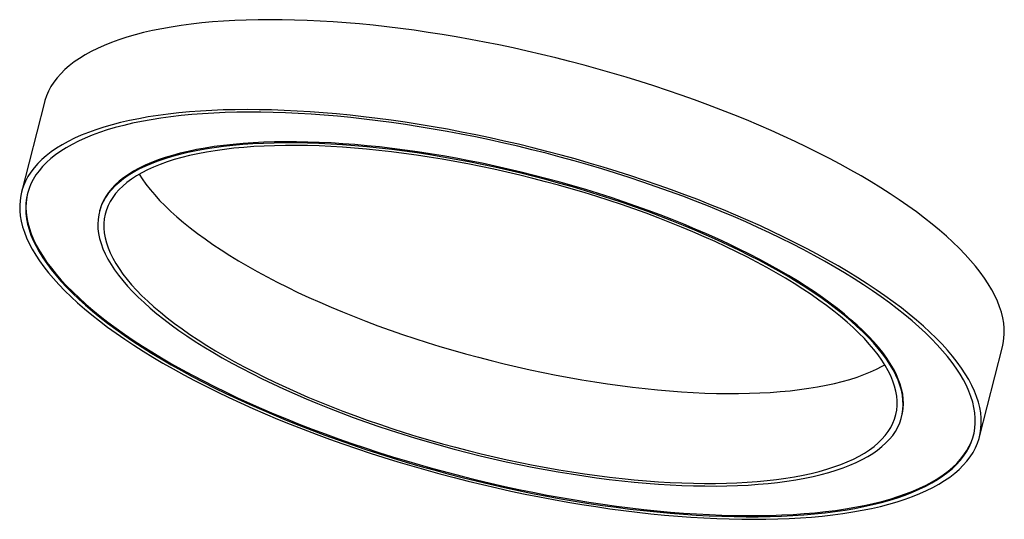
# Model space of a CAD drawing. Header units: millimetres. Extents: x -408 to 389, y -239 to 166.
import ezdxf

# ---------------------------------------------------------------- set-up
doc = ezdxf.new("R2010")
doc.units = ezdxf.units.MM

msp = doc.modelspace()

# ---------------------------------------------------------------- linework, layer by layer
at = {"color": 7, "linetype": 'Continuous', "lineweight": 25}
for p, q in [((-387.52, 99.12), (-406.15, 26.32)), ((-342.94, 11.13), (-343.17, 10.22)), ((368.9, -171.92), (387.52, -99.12)), ((305.93, -155.82), (306.16, -154.91))]:
    msp.add_line(p, q, dxfattribs=at)
at = {"color": 7, "linetype": 'Continuous', "lineweight": 25, "flags": 128}
for points in [[(94.32, 115.77), (83.1, 119.24), (71.8, 122.6), (60.44, 125.86), (49.03, 129), (37.57, 132.03), (26.08, 134.95), (14.56, 137.75), (3.04, 140.42), (-8.49, 142.98), (-20.01, 145.4), (-31.52, 147.7), (-42.99, 149.87), (-54.43, 151.91), (-65.82, 153.81), (-77.15, 155.58), (-88.42, 157.22), (-99.6, 158.71), (-110.7, 160.07), (-121.71, 161.28), (-132.6, 162.35), (-143.38, 163.28), (-154.03, 164.07), (-164.55, 164.71), (-174.93, 165.21), (-185.15, 165.57), (-195.2, 165.77), (-205.09, 165.84), (-214.79, 165.75), (-224.31, 165.52), (-233.63, 165.15), (-242.75, 164.63), (-251.65, 163.96), (-260.33, 163.16), (-268.78, 162.2), (-276.99, 161.11), (-284.97, 159.88), (-292.69, 158.5), (-300.15, 156.98), (-307.36, 155.33), (-314.29, 153.54), (-320.94, 151.62), (-327.32, 149.56), (-333.4, 147.37), (-339.19, 145.05), (-344.69, 142.61), (-349.88, 140.04), (-354.77, 137.34), (-359.34, 134.53), (-363.6, 131.6), (-367.54, 128.55), (-371.15, 125.39), (-374.44, 122.11), (-377.4, 118.74), (-380.03, 115.25), (-382.33, 111.67), (-384.29, 107.99), (-385.91, 104.21), (-387.19, 100.34), (-387.52, 99.12)], [(387.52, -99.12), (388.14, -96.38), (388.74, -92.34), (389, -88.22), (388.92, -84.02), (388.5, -79.75), (387.73, -75.4), (386.63, -70.99), (385.19, -66.52), (383.4, -61.99), (381.29, -57.4), (378.83, -52.77), (376.05, -48.09), (372.93, -43.36), (369.48, -38.6), (365.72, -33.8), (361.63, -28.98), (357.22, -24.13), (352.5, -19.25), (347.46, -14.37), (342.13, -9.46), (336.49, -4.55), (330.56, 0.36), (324.34, 5.28), (317.83, 10.19), (311.04, 15.09), (303.98, 19.97), (296.66, 24.84), (289.07, 29.69), (281.23, 34.51), (273.14, 39.3), (264.81, 44.06), (256.25, 48.78), (247.46, 53.45), (238.46, 58.08), (229.25, 62.66), (219.83, 67.18), (210.23, 71.65), (200.44, 76.05), (190.47, 80.38), (180.33, 84.64), (170.04, 88.83), (159.6, 92.94), (149.01, 96.97), (138.3, 100.92), (127.46, 104.77), (116.52, 108.54), (105.47, 112.2), (94.32, 115.77)], [(75.7, 42.97), (64.48, 46.44), (53.18, 49.8), (41.82, 53.06), (30.4, 56.2), (18.95, 59.23), (7.46, 62.15), (-4.06, 64.95), (-15.58, 67.62), (-27.11, 70.17), (-38.63, 72.6), (-50.14, 74.9), (-61.61, 77.07), (-73.05, 79.11), (-84.44, 81.01), (-95.77, 82.78), (-107.04, 84.42), (-118.23, 85.91), (-129.33, 87.27), (-140.33, 88.48), (-151.22, 89.55), (-162, 90.48), (-172.66, 91.27), (-183.17, 91.91), (-193.55, 92.41), (-203.77, 92.76), (-213.82, 92.97), (-223.71, 93.03), (-233.42, 92.95), (-242.93, 92.72), (-252.25, 92.35), (-261.37, 91.83), (-270.27, 91.16), (-278.95, 90.36), (-287.4, 89.4), (-295.62, 88.31), (-303.59, 87.07), (-311.31, 85.7), (-318.78, 84.18), (-325.98, 82.53), (-332.91, 80.74), (-339.56, 78.82), (-345.94, 76.76), (-352.02, 74.57), (-357.82, 72.25), (-363.31, 69.81), (-368.5, 67.24), (-373.39, 64.54), (-377.96, 61.73), (-382.22, 58.79), (-386.16, 55.75), (-389.78, 52.59), (-393.06, 49.31), (-396.03, 45.94), (-398.66, 42.45), (-400.95, 38.87), (-402.91, 35.19), (-404.53, 31.41), (-405.82, 27.54), (-406.76, 23.58), (-407.36, 19.54), (-407.62, 15.42), (-407.54, 11.22), (-407.12, 6.95), (-406.36, 2.6), (-405.25, -1.81), (-403.81, -6.28), (-402.03, -10.81), (-399.91, -15.4), (-397.45, -20.03), (-394.67, -24.71), (-391.55, -29.44), (-388.11, -34.2), (-384.34, -39), (-380.25, -43.82), (-375.84, -48.67), (-371.12, -53.55), (-366.09, -58.44), (-360.75, -63.34), (-355.11, -68.25), (-349.18, -73.16), (-342.96, -78.08), (-336.45, -82.99), (-329.66, -87.89), (-322.6, -92.77), (-315.28, -97.64), (-307.69, -102.49), (-299.85, -107.31), (-291.76, -112.1), (-283.43, -116.86), (-274.87, -121.58), (-266.09, -126.26), (-257.08, -130.88), (-247.87, -135.46), (-238.46, -139.98), (-228.85, -144.45), (-219.06, -148.85), (-209.09, -153.18), (-198.95, -157.44), (-188.66, -161.63), (-178.22, -165.74), (-167.63, -169.77), (-156.92, -173.72), (-146.09, -177.57), (-135.14, -181.34), (-124.09, -185), (-112.95, -188.57), (-101.72, -192.04), (-90.42, -195.4), (-79.06, -198.66), (-67.65, -201.8), (-56.19, -204.84), (-44.7, -207.75), (-33.19, -210.55), (-21.66, -213.22), (-10.13, -215.78), (1.39, -218.2), (12.89, -220.5), (24.37, -222.67), (35.81, -224.71), (47.2, -226.61), (58.53, -228.38), (69.8, -230.02), (80.98, -231.51), (92.08, -232.87), (103.09, -234.08), (113.98, -235.15), (124.76, -236.08), (135.41, -236.87), (145.93, -237.51), (156.3, -238.01), (166.52, -238.37), (176.58, -238.57), (186.47, -238.64), (196.17, -238.55), (205.69, -238.32), (215.01, -237.95), (224.12, -237.43), (233.03, -236.77), (241.71, -235.96), (250.16, -235.01), (258.37, -233.91), (266.35, -232.68), (274.07, -231.3), (281.53, -229.79), (288.73, -228.13), (295.67, -226.34), (302.32, -224.42), (308.69, -222.36), (314.78, -220.17), (320.57, -217.85), (326.07, -215.41), (331.26, -212.84), (336.15, -210.14), (340.72, -207.33), (344.98, -204.4), (348.92, -201.35), (352.53, -198.19), (355.82, -194.92), (358.78, -191.54), (361.41, -188.05), (363.71, -184.47), (365.67, -180.79), (367.29, -177.01), (368.57, -173.14), (369.52, -169.19), (370.12, -165.14), (370.38, -161.02), (370.3, -156.82), (369.88, -152.55), (369.11, -148.2), (368.01, -143.79), (366.56, -139.32), (364.78, -134.79), (362.66, -130.21), (360.21, -125.57), (357.42, -120.89), (354.31, -116.16), (350.86, -111.4), (347.09, -106.61), (343, -101.78), (338.6, -96.93), (333.87, -92.06), (328.84, -87.17), (323.51, -82.26), (317.87, -77.35), (311.94, -72.44), (305.72, -67.52), (299.21, -62.62), (292.42, -57.71), (285.36, -52.83), (278.03, -47.96), (270.45, -43.11), (262.61, -38.29), (254.52, -33.5), (246.19, -28.74), (237.63, -24.02), (228.84, -19.35), (219.84, -14.72), (210.63, -10.14), (201.21, -5.62), (191.61, -1.15), (181.81, 3.25), (171.85, 7.58), (161.71, 11.84), (151.42, 16.03), (140.97, 20.14), (130.39, 24.17), (119.68, 28.12), (108.84, 31.97), (97.89, 35.73), (86.85, 39.4), (75.7, 42.97)], [(74.52, 41.52), (63.39, 44.96), (52.18, 48.3), (40.9, 51.53), (29.58, 54.65), (18.21, 57.65), (6.81, 60.54), (-4.62, 63.31), (-16.05, 65.96), (-27.49, 68.49), (-38.92, 70.89), (-50.33, 73.17), (-61.72, 75.32), (-73.07, 77.33), (-84.36, 79.21), (-95.6, 80.96), (-106.77, 82.57), (-117.87, 84.04), (-128.87, 85.37), (-139.78, 86.57), (-150.58, 87.62), (-161.26, 88.53), (-171.82, 89.29), (-182.24, 89.92), (-192.52, 90.39), (-202.64, 90.73), (-212.6, 90.92), (-222.38, 90.96), (-231.99, 90.86), (-241.41, 90.61), (-250.62, 90.22), (-259.64, 89.68), (-268.44, 89), (-277.01, 88.18), (-285.36, 87.21), (-293.48, 86.1), (-301.35, 84.85), (-308.96, 83.47), (-316.32, 81.94), (-323.42, 80.27), (-330.25, 78.47), (-336.8, 76.54), (-343.06, 74.47), (-349.05, 72.27), (-354.73, 69.95), (-360.12, 67.49), (-365.21, 64.92), (-369.99, 62.22), (-374.46, 59.4), (-378.61, 56.46), (-382.44, 53.41), (-385.95, 50.25), (-389.14, 46.98), (-391.99, 43.6), (-394.52, 40.12), (-396.71, 36.53), (-398.56, 32.86), (-400.08, 29.08), (-401.27, 25.22), (-402.11, 21.27), (-402.61, 17.24), (-402.77, 13.13), (-402.59, 8.94), (-402.07, 4.68), (-401.21, 0.35), (-400.02, -4.05), (-398.48, -8.5), (-396.6, -13.02), (-394.4, -17.58), (-391.85, -22.2), (-388.98, -26.86), (-385.78, -31.56), (-382.25, -36.3), (-378.4, -41.06), (-374.24, -45.86), (-369.75, -50.68), (-364.96, -55.52), (-359.85, -60.38), (-354.45, -65.25), (-348.75, -70.12), (-342.75, -75), (-336.47, -79.87), (-329.91, -84.74), (-323.07, -89.6), (-315.96, -94.44), (-308.58, -99.26), (-300.95, -104.06), (-293.07, -108.84), (-284.94, -113.58), (-276.58, -118.28), (-267.99, -122.95), (-259.18, -127.56), (-250.16, -132.14), (-240.93, -136.65), (-231.5, -141.12), (-221.89, -145.52), (-212.09, -149.85), (-202.13, -154.12), (-192, -158.32), (-181.71, -162.44), (-171.29, -166.48), (-160.72, -170.44), (-150.03, -174.31), (-139.23, -178.09), (-128.32, -181.78), (-117.31, -185.37), (-106.21, -188.86), (-95.03, -192.25), (-83.79, -195.53), (-72.49, -198.7), (-61.14, -201.77), (-49.75, -204.71), (-38.34, -207.54), (-26.91, -210.26), (-15.47, -212.85), (-4.03, -215.31), (7.39, -217.65), (18.79, -219.86), (30.15, -221.94), (41.48, -223.89), (52.75, -225.7), (63.95, -227.38), (75.09, -228.92), (86.14, -230.32), (97.1, -231.59), (107.95, -232.71), (118.69, -233.69), (129.32, -234.53), (139.81, -235.22), (150.15, -235.77), (160.35, -236.18), (170.4, -236.44), (180.27, -236.56), (189.97, -236.53), (199.48, -236.35), (208.8, -236.03), (217.91, -235.57), (226.82, -234.96), (235.51, -234.21), (243.98, -233.31), (252.21, -232.28), (260.2, -231.1), (267.94, -229.78), (275.43, -228.32), (282.66, -226.72), (289.62, -224.99), (296.31, -223.12), (302.72, -221.12), (308.85, -218.99), (314.68, -216.73), (320.22, -214.34), (325.46, -211.82), (330.39, -209.18), (335.02, -206.42), (339.33, -203.54), (343.32, -200.55), (346.99, -197.44), (350.34, -194.23), (353.36, -190.9), (356.05, -187.47), (358.41, -183.94), (360.44, -180.31), (362.12, -176.58), (363.47, -172.76), (364.49, -168.86), (365.16, -164.87), (365.49, -160.79), (365.48, -156.64), (365.13, -152.42), (364.44, -148.12), (363.41, -143.76), (362.05, -139.33), (360.34, -134.85), (358.3, -130.31), (355.92, -125.72), (353.22, -121.08), (350.18, -116.4), (346.81, -111.68), (343.13, -106.93), (339.12, -102.14), (334.79, -97.33), (330.15, -92.5), (325.2, -87.65), (319.95, -82.79), (314.39, -77.92), (308.54, -73.04), (302.4, -68.17), (295.98, -63.29), (289.28, -58.43), (282.3, -53.58), (275.06, -48.75), (267.56, -43.93), (259.8, -39.15), (251.79, -34.39), (243.55, -29.67), (235.07, -24.98), (226.37, -20.34), (217.46, -15.75), (208.33, -11.2), (199, -6.71), (189.48, -2.28), (179.77, 2.09), (169.89, 6.39), (159.84, 10.63), (149.63, 14.79), (139.27, 18.87), (128.78, 22.87), (118.15, 26.78), (107.4, 30.61), (96.54, 34.34), (85.58, 37.98), (74.52, 41.52)], [(60.38, 24.16), (50.1, 27.33), (39.75, 30.39), (29.34, 33.35), (18.88, 36.19), (8.38, 38.92), (-2.15, 41.54), (-12.69, 44.03), (-23.24, 46.4), (-33.79, 48.65), (-44.32, 50.76), (-54.82, 52.75), (-65.29, 54.61), (-75.71, 56.33), (-86.06, 57.92), (-96.35, 59.37), (-106.55, 60.68), (-116.67, 61.86), (-126.68, 62.89), (-136.57, 63.78), (-146.34, 64.52), (-155.98, 65.12), (-165.48, 65.58), (-174.82, 65.89), (-183.99, 66.06), (-193, 66.08), (-201.82, 65.95), (-210.45, 65.68), (-218.87, 65.27), (-227.09, 64.7), (-235.09, 64), (-242.86, 63.15), (-250.39, 62.16), (-257.69, 61.03), (-264.73, 59.75), (-271.51, 58.34), (-278.03, 56.79), (-284.28, 55.11), (-290.25, 53.29), (-295.93, 51.34), (-301.32, 49.25), (-306.42, 47.04), (-311.21, 44.71), (-315.7, 42.25), (-319.87, 39.67), (-323.73, 36.97), (-327.27, 34.16), (-330.49, 31.23), (-333.38, 28.2), (-335.94, 25.06), (-338.16, 21.81), (-340.05, 18.47), (-341.6, 15.04), (-342.82, 11.51), (-343.69, 7.89), (-344.23, 4.18), (-344.42, 0.4), (-344.27, -3.46), (-343.78, -7.39), (-342.95, -11.4), (-341.77, -15.46), (-340.26, -19.59), (-338.41, -23.77), (-336.23, -28), (-333.71, -32.28), (-330.86, -36.61), (-327.69, -40.97), (-324.19, -45.36), (-320.37, -49.79), (-316.23, -54.23), (-311.78, -58.7), (-307.03, -63.18), (-301.97, -67.67), (-296.61, -72.17), (-290.97, -76.67), (-285.03, -81.16), (-278.82, -85.65), (-272.34, -90.12), (-265.58, -94.57), (-258.57, -99), (-251.31, -103.4), (-243.8, -107.78), (-236.06, -112.11), (-228.09, -116.4), (-219.9, -120.65), (-211.5, -124.85), (-202.9, -128.99), (-194.1, -133.07), (-185.12, -137.09), (-175.96, -141.05), (-166.64, -144.93), (-157.17, -148.73), (-147.55, -152.46), (-137.79, -156.1), (-127.91, -159.66), (-117.91, -163.12), (-107.81, -166.49), (-97.62, -169.76), (-87.34, -172.93), (-76.99, -175.99), (-66.58, -178.95), (-56.12, -181.79), (-45.62, -184.52), (-35.1, -187.14), (-24.55, -189.63), (-14, -192), (-3.45, -194.25), (7.08, -196.37), (17.58, -198.35), (28.05, -200.21), (38.46, -201.93), (48.82, -203.52), (59.11, -204.97), (69.31, -206.29), (79.42, -207.46), (89.43, -208.49), (99.33, -209.38), (109.1, -210.12), (118.74, -210.72), (128.23, -211.18), (137.58, -211.49), (146.75, -211.66), (155.75, -211.68), (164.57, -211.55), (173.2, -211.28), (181.63, -210.87), (189.85, -210.31), (197.84, -209.6), (205.62, -208.75), (213.15, -207.76), (220.44, -206.63), (227.49, -205.36), (234.27, -203.94), (240.79, -202.39), (247.04, -200.71), (253, -198.89), (258.69, -196.94), (264.08, -194.85), (269.17, -192.64), (273.97, -190.31), (278.46, -187.85), (282.63, -185.27), (286.49, -182.57), (290.03, -179.76), (293.25, -176.83), (296.13, -173.8), (298.69, -170.66), (300.92, -167.42), (302.81, -164.07), (304.36, -160.64), (305.58, -157.11), (306.45, -153.49), (306.98, -149.79), (307.18, -146), (307.03, -142.14), (306.54, -138.21), (305.7, -134.21), (304.53, -130.14), (303.02, -126.01), (301.17, -121.83), (298.99, -117.6), (296.47, -113.32), (293.62, -108.99), (290.45, -104.63), (286.95, -100.24), (283.13, -95.82), (278.99, -91.37), (274.54, -86.9), (269.79, -82.42), (264.73, -77.93), (259.37, -73.43), (253.72, -68.93), (247.79, -64.44), (241.58, -59.95), (235.09, -55.48), (228.34, -51.03), (221.33, -46.6), (214.07, -42.2), (206.56, -37.83), (198.82, -33.49), (190.85, -29.2), (182.66, -24.95), (174.26, -20.75), (165.65, -16.61), (156.86, -12.53), (147.88, -8.51), (138.72, -4.56), (129.4, -0.67), (119.92, 3.13), (110.3, 6.86), (100.55, 10.5), (90.67, 14.05), (80.67, 17.52), (70.57, 20.89), (60.38, 24.16)], [(60.61, 25.07), (50.33, 28.24), (39.98, 31.3), (29.57, 34.26), (19.11, 37.1), (8.61, 39.83), (-1.91, 42.45), (-12.46, 44.94), (-23.01, 47.31), (-33.56, 49.56), (-44.09, 51.67), (-54.59, 53.66), (-65.06, 55.52), (-75.47, 57.24), (-85.83, 58.83), (-96.12, 60.28), (-106.32, 61.59), (-116.43, 62.77), (-126.44, 63.8), (-136.34, 64.69), (-146.11, 65.43), (-155.75, 66.03), (-165.24, 66.49), (-174.59, 66.8), (-183.76, 66.97), (-192.76, 66.99), (-201.59, 66.86), (-210.21, 66.59), (-218.64, 66.18), (-226.86, 65.61), (-234.85, 64.91), (-242.63, 64.06), (-250.16, 63.07), (-257.45, 61.94), (-264.5, 60.66), (-271.28, 59.25), (-277.8, 57.7), (-284.05, 56.02), (-290.01, 54.2), (-295.7, 52.25), (-301.09, 50.16), (-306.19, 47.95), (-310.98, 45.62), (-315.47, 43.16), (-319.64, 40.58), (-323.5, 37.88), (-327.04, 35.07), (-330.26, 32.14), (-333.14, 29.11), (-335.7, 25.97), (-337.93, 22.72), (-339.82, 19.38), (-341.37, 15.95), (-342.59, 12.42), (-342.94, 11.13)], [(59.2, 22.71), (48.97, 25.87), (38.67, 28.91), (28.3, 31.85), (17.89, 34.68), (7.44, 37.39), (-3.04, 39.99), (-13.54, 42.46), (-24.04, 44.81), (-34.54, 47.03), (-45.02, 49.13), (-55.47, 51.1), (-65.88, 52.93), (-76.24, 54.63), (-86.54, 56.19), (-96.77, 57.61), (-106.91, 58.89), (-116.96, 60.04), (-126.9, 61.04), (-136.73, 61.89), (-146.43, 62.61), (-155.99, 63.17), (-165.41, 63.6), (-174.67, 63.87), (-183.76, 64), (-192.68, 63.99), (-201.4, 63.82), (-209.94, 63.51), (-218.27, 63.06), (-226.38, 62.46), (-234.27, 61.71), (-241.93, 60.82), (-249.36, 59.79), (-256.53, 58.61), (-263.45, 57.3), (-270.11, 55.84), (-276.5, 54.25), (-282.61, 52.52), (-288.44, 50.66), (-293.98, 48.66), (-299.23, 46.54), (-304.18, 44.29), (-308.82, 41.91), (-313.15, 39.41), (-317.16, 36.79), (-320.85, 34.05), (-324.22, 31.19), (-327.27, 28.23), (-329.98, 25.16), (-332.36, 21.98), (-334.4, 18.7), (-336.11, 15.32), (-337.47, 11.85), (-338.5, 8.29), (-339.18, 4.64), (-339.52, 0.91), (-339.51, -2.9), (-339.16, -6.79), (-338.47, -10.74), (-337.43, -14.77), (-336.06, -18.85), (-334.34, -22.99), (-332.29, -27.19), (-329.9, -31.43), (-327.17, -35.72), (-324.12, -40.05), (-320.74, -44.42), (-317.04, -48.81), (-313.01, -53.23), (-308.67, -57.67), (-304.02, -62.13), (-299.07, -66.6), (-293.81, -71.07), (-288.26, -75.55), (-282.42, -80.02), (-276.3, -84.49), (-269.9, -88.94), (-263.23, -93.38), (-256.31, -97.79), (-249.12, -102.18), (-241.69, -106.54), (-234.02, -110.86), (-226.12, -115.14), (-218, -119.37), (-209.67, -123.56), (-201.13, -127.69), (-192.39, -131.76), (-183.47, -135.76), (-174.37, -139.71), (-165.11, -143.57), (-155.69, -147.37), (-146.12, -151.08), (-136.41, -154.71), (-126.58, -158.25), (-116.64, -161.7), (-106.58, -165.06), (-96.44, -168.31), (-86.21, -171.47), (-75.91, -174.52), (-65.55, -177.45), (-55.13, -180.28), (-44.68, -182.99), (-34.2, -185.59), (-23.7, -188.06), (-13.2, -190.41), (-2.71, -192.64), (7.77, -194.73), (18.22, -196.7), (28.64, -198.53), (39, -200.23), (49.3, -201.79), (59.52, -203.21), (69.67, -204.5), (79.71, -205.64), (89.66, -206.64), (99.48, -207.5), (109.18, -208.21), (118.75, -208.78), (128.17, -209.2), (137.42, -209.47), (146.52, -209.6), (155.43, -209.59), (164.16, -209.42), (172.69, -209.12), (181.02, -208.66), (189.14, -208.06), (197.03, -207.31), (204.69, -206.42), (212.11, -205.39), (219.29, -204.22), (226.21, -202.9), (232.87, -201.45), (239.26, -199.85), (245.37, -198.12), (251.2, -196.26), (256.74, -194.27), (261.99, -192.14), (266.93, -189.89), (271.57, -187.51), (275.9, -185.01), (279.92, -182.39), (283.61, -179.65), (286.98, -176.8), (290.02, -173.83), (292.74, -170.76), (295.12, -167.58), (297.16, -164.3), (298.87, -160.92), (300.23, -157.45), (301.25, -153.89), (301.94, -150.24), (302.27, -146.51), (302.27, -142.7), (301.92, -138.81), (301.23, -134.86), (300.19, -130.84), (298.82, -126.75), (297.1, -122.61), (295.05, -118.41), (292.66, -114.17), (289.93, -109.88), (286.88, -105.55), (283.5, -101.19), (279.79, -96.79), (275.77, -92.37), (271.43, -87.93), (266.78, -83.47), (261.82, -79), (256.57, -74.53), (251.02, -70.05), (245.18, -65.58), (239.06, -61.11), (232.66, -56.66), (225.99, -52.22), (219.06, -47.81), (211.88, -43.42), (204.45, -39.06), (196.78, -34.74), (188.88, -30.46), (180.76, -26.23), (172.42, -22.05), (163.88, -17.92), (155.15, -13.84), (146.23, -9.84), (137.13, -5.9), (127.87, -2.03), (118.44, 1.77), (108.88, 5.48), (99.17, 9.11), (89.34, 12.65), (79.39, 16.1), (69.34, 19.46), (59.2, 22.71)], [(-310.9, 40.74), (-308.55, 37.08), (-305.5, 32.75), (-302.12, 28.38), (-298.41, 23.99), (-294.39, 19.57), (-290.05, 15.13), (-285.4, 10.67), (-280.44, 6.2), (-275.19, 1.73), (-269.64, -2.75), (-263.8, -7.22), (-257.68, -11.69), (-251.28, -16.14), (-244.61, -20.58), (-237.68, -24.99), (-230.5, -29.38), (-223.07, -33.74), (-215.4, -38.06), (-207.5, -42.34), (-199.38, -46.57), (-191.05, -50.76), (-182.51, -54.89), (-173.77, -58.96), (-164.85, -62.96), (-155.75, -66.9), (-146.49, -70.77), (-137.07, -74.57), (-127.5, -78.28), (-117.79, -81.91), (-107.96, -85.45), (-98.01, -88.9), (-87.96, -92.26), (-77.82, -95.51), (-67.59, -98.67), (-57.29, -101.71), (-46.92, -104.65), (-36.51, -107.48), (-26.06, -110.19), (-15.58, -112.79), (-5.08, -115.26), (5.42, -117.61), (15.92, -119.84), (26.4, -121.93), (36.85, -123.9), (47.26, -125.73), (57.62, -127.43), (67.92, -128.99), (78.14, -130.41), (88.29, -131.69), (98.34, -132.84), (108.28, -133.84), (118.11, -134.69), (127.81, -135.41), (137.37, -135.98), (146.79, -136.4), (156.05, -136.67), (165.14, -136.8), (174.05, -136.79), (182.78, -136.62), (191.32, -136.31), (199.64, -135.86), (207.76, -135.26), (215.65, -134.51), (223.31, -133.62), (230.74, -132.59), (237.91, -131.41), (244.83, -130.1), (251.49, -128.64), (257.88, -127.05), (263.99, -125.32), (269.82, -123.46), (275.36, -121.47), (280.61, -119.34), (285.55, -117.09), (290.19, -114.71), (292.28, -113.54)], [(-401.18, 25.54), (-401.88, 22.18), (-402.38, 18.15), (-402.54, 14.04), (-402.36, 9.85), (-401.84, 5.59), (-400.98, 1.26), (-399.78, -3.14), (-398.25, -7.59), (-396.37, -12.11), (-394.16, -16.67), (-391.62, -21.29), (-388.75, -25.95), (-385.55, -30.65), (-382.02, -35.39), (-378.17, -40.15), (-374, -44.95), (-369.52, -49.77), (-364.72, -54.61), (-359.62, -59.47), (-354.22, -64.34), (-348.52, -69.21), (-342.52, -74.09), (-336.24, -78.96), (-329.67, -83.83), (-322.83, -88.69), (-315.72, -93.53), (-308.35, -98.35), (-300.72, -103.15), (-292.84, -107.93), (-284.71, -112.67), (-276.35, -117.37), (-267.76, -122.04), (-258.95, -126.65), (-249.93, -131.23), (-240.7, -135.74), (-231.27, -140.21), (-221.66, -144.61), (-211.86, -148.94), (-201.89, -153.21), (-191.76, -157.41), (-181.48, -161.53), (-171.05, -165.57), (-160.49, -169.53), (-149.8, -173.4), (-139, -177.18), (-128.08, -180.87), (-117.07, -184.46), (-105.97, -187.95), (-94.8, -191.34), (-83.56, -194.62), (-72.26, -197.79), (-60.91, -200.86), (-49.52, -203.8), (-38.11, -206.63), (-26.68, -209.35), (-15.24, -211.94), (-3.8, -214.4), (7.62, -216.74), (19.02, -218.95), (30.39, -221.03), (41.71, -222.98), (52.98, -224.79), (64.19, -226.47), (75.32, -228.01), (86.37, -229.41), (97.33, -230.68), (108.18, -231.8), (118.93, -232.78), (129.55, -233.62), (140.04, -234.31), (150.39, -234.86), (160.59, -235.27), (170.63, -235.53), (180.5, -235.65), (190.2, -235.62), (199.71, -235.44), (209.03, -235.12), (218.15, -234.66), (227.05, -234.05), (235.74, -233.3), (244.21, -232.4), (252.44, -231.37), (260.43, -230.19), (268.18, -228.87), (275.67, -227.41), (282.9, -225.81), (289.86, -224.08), (296.55, -222.21), (302.96, -220.21), (309.08, -218.08), (314.92, -215.82), (320.45, -213.43), (325.69, -210.91), (330.63, -208.27), (335.25, -205.51), (339.56, -202.63), (343.55, -199.64), (347.23, -196.53), (350.57, -193.32), (353.59, -189.99), (356.29, -186.56), (358.64, -183.03), (360.67, -179.4), (362.36, -175.67), (363.71, -171.85), (364.17, -170.23)], [(306.16, -154.91), (306.68, -152.58), (307.22, -148.88), (307.41, -145.09), (307.26, -141.23), (306.77, -137.3), (305.94, -133.3), (304.76, -129.23), (303.25, -125.1), (301.4, -120.92), (299.22, -116.69), (296.7, -112.41), (293.85, -108.08), (290.68, -103.72), (287.18, -99.33), (283.36, -94.91), (279.22, -90.46), (274.77, -85.99), (270.02, -81.51), (264.96, -77.02), (259.6, -72.52), (253.96, -68.02), (248.02, -63.53), (241.81, -59.04), (235.33, -54.57), (228.57, -50.12), (221.56, -45.69), (214.3, -41.29), (206.79, -36.92), (199.05, -32.58), (191.08, -28.29), (182.89, -24.04), (174.49, -19.84), (165.89, -15.7), (157.09, -11.62), (148.11, -7.6), (138.95, -3.65), (129.63, 0.24), (120.16, 4.04), (110.54, 7.77), (100.78, 11.41), (90.9, 14.96), (80.9, 18.43), (70.8, 21.8), (60.61, 25.07)]]:
    msp.add_lwpolyline(points, dxfattribs=at)

doc.saveas('drawing.dxf')
